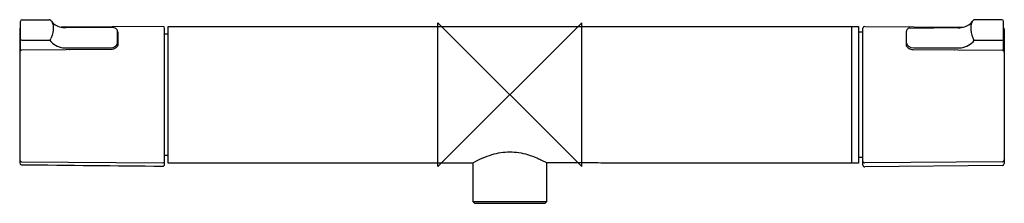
# Model space of a CAD drawing. Header units: millimetres. Extents: x -136 to 138, y -30 to 21.
import ezdxf

# ---------------------------------------------------------------- set-up
doc = ezdxf.new("R2010")
doc.units = ezdxf.units.MM
doc.header["$MEASUREMENT"] = 0
doc.layers.add('ORIGIN', color=6, linetype='Continuous')
doc.layers.add('PLANNING', color=1, linetype='Continuous')

# ---------------------------------------------------------------- blocks, each defined once
blk = doc.blocks.new('241000_f')
at = {"layer": 'ORIGIN'}
for p, q in [((20, 20), (-20, -20)), ((-20, -20), (-20, 20)), ((-20, 20), (20, -20)), ((20, -20), (20, 20))]:
    blk.add_line(p, q, dxfattribs=at)
at = {"layer": 'PLANNING'}
for p, q in [((-136.1, 12.24), (-136.1, 20.35)), ((-135.6, 20.83), (-128.14, 20.83)), ((-127.62, 20.63), (-127.48, 20.44)), ((128.84, 20.62), (128.69, 20.44)), ((136.82, 20.82), (129.36, 20.82)), ((137.32, 12.24), (137.32, 20.34)), ((-136.3, 18.16), (-136.3, -18.97)), ((-96.5, 19), (-124.8, 18.75)), ((-110.02, 18.55), (-123.5, 18.65)), ((-109.1, 14.35), (-109.1, 17.7)), ((-109, 17.39), (-109, 13.89)), ((-96, -19.37), (-96, 18.51)), ((-96, 16.91), (-95, 16.93)), ((-95, 19), (95, 19)), ((95, 19), (97, 18.99)), ((97, 18.99), (97, -19)), ((97.2, 17.5), (98.22, 17.5)), ((98.22, -19.58), (98.22, 18.5)), ((98.72, 18.99), (126.05, 18.75)), ((110.22, 17.39), (110.22, 13.89)), ((110.32, 13.52), (110.32, 17.7)), ((111.24, 18.54), (124.72, 18.64)), ((137.52, 18.15), (137.52, -19.17)), ((-135.73, 15.17), (-127.97, 15.16)), ((-127.54, 15.79), (-127.61, 15.61)), ((-109.1, 13.53), (-109.1, 14.35)), ((128.76, 15.78), (128.82, 15.6)), ((129.19, 15.15), (136.95, 15.16)), ((-136.3, 12.35), (-136.31, 12.2)), ((-111, 12.54), (-135.8, 12.35)), ((-124.27, 13.06), (-111.1, 13.06)), ((-122.38, 12.49), (-122.43, 12.45)), ((112.22, 12.54), (137.02, 12.34)), ((112.32, 13.06), (125.49, 13.06)), ((123.6, 12.48), (123.64, 12.44)), ((137.52, 12.35), (137.52, 12.19)), ((-135.8, -18.64), (-96.5, -18.98)), ((-95, -16.93), (-96, -16.91)), ((98.22, -17.5), (97.2, -17.5)), ((137.02, -18.65), (98.72, -18.99)), ((137.02, -19.67), (98.72, -20.08))]:
    blk.add_line(p, q, dxfattribs=at)
for points in [[(-10.32, -18.97), (-10.32, -29.7), (-9.82, -30.2), (9.82, -30.2), (10.32, -29.7), (10.32, -18.96)], [(-10.32, -29.7), (10.32, -29.7)]]:
    blk.add_lwpolyline(points, dxfattribs=at)
for centre, radius, start, end in [((-135.61, 20.34), 0.489, 88.7096, 178.6486), ((-128.06, 20.26), 0.575, 40.2768, 98.0188), ((-123.83, 23.25), 4.61, 217.99, 263.5782), ((125.04, 23.25), 4.61, 276.4218, 322.01), ((129.27, 20.25), 0.575, 81.9812, 139.7232), ((136.83, 20.33), 0.489, 1.3514, 91.2904), ((-135.8, 18.16), 0.5, 126.8623, 179.999), ((-123.75, 23.9), 5.26, 263.5782, 272.7489), ((-110.21, 17.33), 1.24, 33.8095, 81.5385), ((-109.76, 17.7), 0.661, 0, 27.9868), ((-109.2, 17.38), 0.204, 3.5803, 59.4813), ((-96.5, 18.5), 0.498, 1.2528, 90.5), ((97.21, 17.7), 0.203, 180, 268.5294), ((98.71, 18.49), 0.498, 89.5, 178.7472), ((110.42, 17.37), 0.204, 120.5187, 176.4197), ((110.98, 17.7), 0.661, 152.0132, 180), ((111.42, 17.32), 1.24, 98.4615, 146.1905), ((124.97, 23.89), 5.26, 267.2511, 276.4218), ((137.02, 18.15), 0.5, 360, 53.1388), ((-135.76, 15.52), 0.359, 199.0372, 274.44), ((-128.42, 15.89), 0.862, 301.4427, 340.8014), ((-123.67, 18.44), 5.4, 217.3325, 263.6195), ((124.89, 18.43), 5.4, 276.3805, 322.6675), ((129.64, 15.88), 0.862, 199.1986, 238.5573), ((136.98, 15.52), 0.359, 265.56, 340.9628), ((-135.8, 11.84), 0.502, 90.6701, 180), ((137.01, 11.84), 0.502, 0, 89.3299), ((-135.8, -18.14), 0.5, 179.9436, 269.5127), ((-135.8, -18.97), 0.5, 180.0924, 269.3824), ((-96.5, -18.48), 0.502, 270.0181, 352.1237), ((97.21, -17.7), 0.203, 91.4706, 180), ((98.72, -18.48), 0.502, 187.8763, 269.9819), ((137.02, -18.15), 0.5, 270.5, 0.0218), ((240.5, 34889.89), 34911.38, 269.382402, 269.446904), ((-96.5, -19.37), 0.5, 269.4469, 359.999), ((98.72, -19.58), 0.5, 180, 270.5541), ((137.02, -19.17), 0.5, 270.5997, 359.9768)]:
    blk.add_arc(centre, radius, start, end, dxfattribs=at)
for points, knots in [([(-127.48, 20.44), (-127.16, 19.99), (-126.99, 19.38), (-126.99, 17.81), (-127.17, 16.87), (-127.54, 15.79)], [16.9334212, 16.9334212, 16.9334212, 16.9334212, 17.4028296, 17.4028296, 17.9027536, 17.9027536, 17.9027536, 17.9027536]), ([(128.69, 20.44), (128.37, 19.98), (128.21, 19.37), (128.21, 17.81), (128.39, 16.86), (128.76, 15.78)], [16.9334212, 16.9334212, 16.9334212, 16.9334212, 17.4028296, 17.4028296, 17.9027536, 17.9027536, 17.9027536, 17.9027536]), ([(-109, 13.89), (-109, 13.83), (-109.03, 13.67), (-109.18, 13.36), (-109.68, 12.83), (-110.44, 12.55), (-111, 12.54)], [3.5, 3.5, 3.5, 3.5, 3.983755, 4.545448, 5.206507, 6.887337, 6.887337, 6.887337, 6.887337]), ([(110.22, 13.89), (110.22, 13.82), (110.24, 13.66), (110.4, 13.35), (110.9, 12.82), (111.66, 12.54), (112.22, 12.54)], [3.5, 3.5, 3.5, 3.5, 3.983755, 4.545448, 5.206507, 6.887337, 6.887337, 6.887337, 6.887337]), ([(-10.38, -19), (-10.39, -19), (-9.5, -18.51), (-7.73, -17.63), (-4.3, -16.34), (0, -15.62), (4.31, -16.34), (7.24, -17.44), (9.03, -18.27), (9.92, -18.74), (10.39, -18.99)], [0, 0, 0, 0, 0.003539, 3.049666, 5.934478, 10.964077, 15.994056, 18.880302, 20.326704, 21.913039, 21.913039, 21.913039, 21.913039])]:
    blk.add_open_spline(points, degree=3, knots=knots, dxfattribs=at)
for points, degree in [([(-95, -19), (-95, 0), (-95, 19)], 2), ([(95, 19), (95, 0), (95, -19)], 2), ([(-111.1, 13.06), (-110, 13.06), (-109.1, 13.69), (-109.1, 14.35)], 3), ([(110.32, 14.35), (110.32, 13.68), (111.21, 13.06), (112.32, 13.06)], 3), ([(-10.38, -19), (-52.69, -19), (-95, -19)], 2), ([(97, -19), (53.69, -19), (10.39, -18.99)], 2)]:
    blk.add_open_spline(points, degree=degree, dxfattribs=at)

msp = doc.modelspace()

# ---------------------------------------------------------------- block references
msp.add_blockref('241000_f', (0, 0))

doc.saveas('drawing.dxf')
